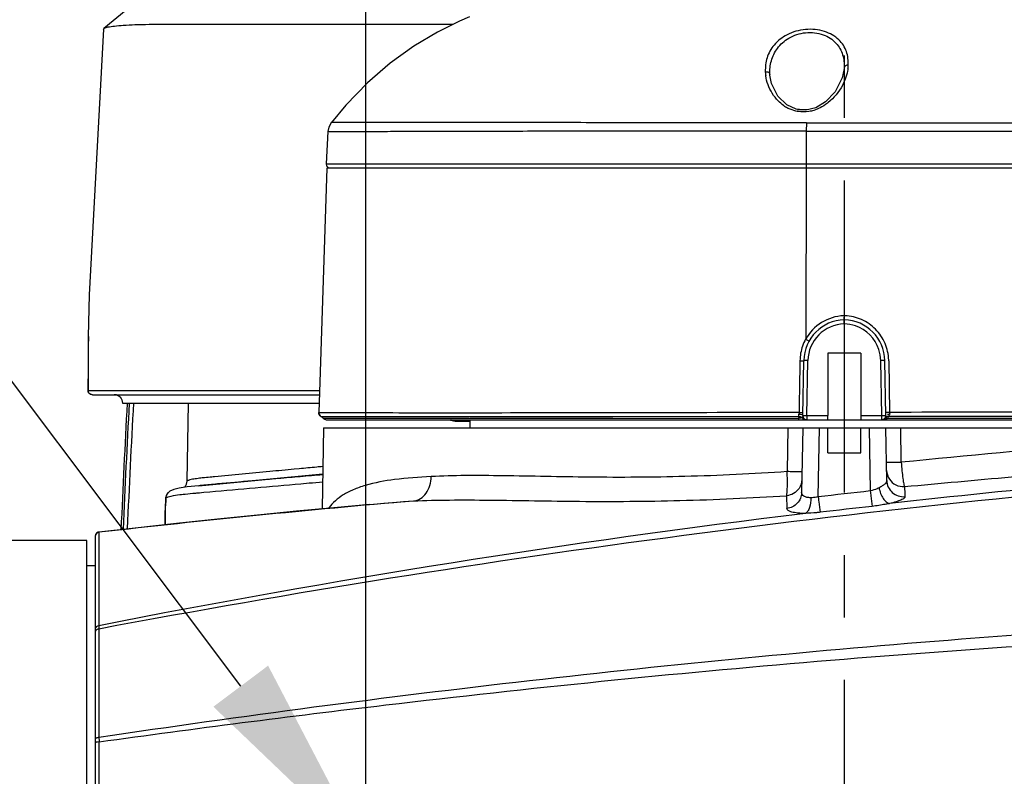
# Model space of a CAD drawing. Header units: millimetres. Extents: x 7426 to 8300, y 123 to 421.
# Tile 44 of 197: x 8009.53 to 8015.44, y 198.51 to 203.05. Entities that reach past the tile are written whole.
import ezdxf
from ezdxf import colors
from ezdxf.entities.mleader import LeaderData, LeaderLine
from ezdxf.math import Vec2, Vec3

# ---------------------------------------------------------------- set-up
doc = ezdxf.new("R2010")
doc.units = ezdxf.units.MM
doc.linetypes.add('CENTER', pattern=[0.6, 0.375, -0.075, 0.075, -0.075])
for name, color, linetype in [('中心线', 7, 'CENTER'), ('外形图', 7, 'Continuous'), ('多重引线', 7, 'Continuous'), ('尺寸标注', 7, 'Continuous')]:
    doc.layers.add(name, color=color, linetype=linetype)
doc.styles.add('微软雅黑', font='msyh.ttc')
doc.dimstyles.new('尺寸标注_1_20比例', dxfattribs={"dimtxt": 1.5, "dimasz": 1.25, "dimexe": 0.5, "dimexo": 0.4, "dimgap": 0.5, "dimtad": 1, "dimdec": 1, "dimlfac": 20, "dimdsep": 46, "dimtxsty": '微软雅黑', "dimcen": 0.09, "dimadec": 0, "dimazin": 0, "dimtp": 0.01, "dimtm": 0.01, "dimtfac": 1, "dimtdec": 1, "dimtofl": 0, "dimtmove": 0, "dimatfit": 3, "dimfxl": 1, "dimtolj": 1, "dimarcsym": 0})

# ---------------------------------------------------------------- blocks, each defined once
blk = doc.blocks.new('*D1262')
at = {"layer": 'Defpoints', "color": 0}
for p in [(8014.4823, 209.0638), (8014.4823, 205.0856), (8011.6073, 198.0488)]:
    blk.add_point(p, dxfattribs=at)
at = {"layer": '尺寸标注', "color": 0, "lineweight": -2}
for p, q in [((8011.6073, 198.4488), (8011.6073, 209.5638)), ((8014.4823, 205.4856), (8014.4823, 209.5638)), ((8010.3573, 209.0638), (8009.1073, 209.0638)), ((8015.7323, 209.0638), (8021.6379, 209.0638))]:
    blk.add_line(p, q, dxfattribs=at)
at = {"layer": '尺寸标注', "color": 0}
for points in [[(8010.3573, 208.8555), (8010.3573, 209.2722), (8011.6073, 209.0638)], [(8015.7323, 209.2722), (8015.7323, 208.8555), (8014.4823, 209.0638)]]:
    blk.add_solid(points, dxfattribs=at)
at = {"layer": '尺寸标注', "color": 0, "insert": (8019.3101, 210.3269), "char_height": 1.5, "attachment_point": 5, "style": '微软雅黑'}
blk.add_mtext('\\A1;57.5', dxfattribs=at)
blk = doc.blocks.new('*D1294')
at = {"layer": 'Defpoints', "color": 0}
for p in [(8011.6073, 198.0488), (8006.0941, 196.7988), (8011.6073, 196.7988)]:
    blk.add_point(p, dxfattribs=at)
at = {"layer": '尺寸标注', "color": 0, "lineweight": -2}
for p, q in [((8006.0941, 199.2988), (8006.0941, 204.0014)), ((8011.2073, 198.0488), (8005.5941, 198.0488)), ((8011.2073, 196.7988), (8005.5941, 196.7988)), ((8006.0941, 195.5488), (8006.0941, 194.2988))]:
    blk.add_line(p, q, dxfattribs=at)
at = {"layer": '尺寸标注', "color": 0}
for points in [[(8005.8857, 199.2988), (8006.3024, 199.2988), (8006.0941, 198.0488)], [(8006.3024, 195.5488), (8005.8857, 195.5488), (8006.0941, 196.7988)]]:
    blk.add_solid(points, dxfattribs=at)
at = {"layer": '尺寸标注', "color": 0, "insert": (8004.8184, 202.4671), "char_height": 1.5, "attachment_point": 5, "rotation": 90, "style": '微软雅黑'}
blk.add_mtext('\\A1;25', dxfattribs=at)

msp = doc.modelspace()

# ---------------------------------------------------------------- linework, layer by layer
at = {"layer": '中心线', "linetype": 'CENTER', "ltscale": 5}
msp.add_line((8014.4823, 205.0856), (8014.4823, 189.5267), dxfattribs=at)
at = {"layer": '外形图', "color": 7, "linetype": 'Continuous'}
for p, q in [((8010.0322, 202.9934), (8010.0347, 202.9978)), ((8014.481, 202.7612), (8014.4807, 202.7571)), ((8014.0358, 202.7187), (8014.0356, 202.7224)), ((8014.1931, 202.5129), (8014.1368, 202.5393)), ((8014.311, 202.5217), (8014.2519, 202.5074)), ((8014.37, 202.5568), (8014.311, 202.5217)), ((8014.2519, 202.5074), (8014.1931, 202.5129)), ((8014.2576, 202.5088), (8014.2005, 202.5088)), ((8011.4016, 202.4345), (8011.4014, 202.4345)), ((8011.4015, 202.4344), (8011.4014, 202.4344)), ((8011.3805, 202.3788), (8011.3701, 202.1853)), ((8014.2195, 202.382), (8014.1817, 202.382)), ((8014.2537, 202.382), (8014.2195, 202.382)), ((8014.2537, 202.382), (8014.3323, 202.3819)), ((8011.3702, 202.1851), (8016.609, 202.1855)), ((8011.373, 202.1588), (8011.3259, 200.691)), ((8018.0325, 202.1588), (8011.373, 202.1587)), ((8014.2531, 202.1584), (8014.2501, 201.1317)), ((8009.9409, 201.1488), (8009.9428, 201.1488)), ((8014.3823, 201.0488), (8014.3823, 200.6741)), ((8014.5823, 201.0488), (8014.3823, 201.0488)), ((8014.5823, 201.0488), (8014.5823, 200.6488)), ((8014.2327, 200.6742), (8014.2385, 201.0031)), ((8014.2577, 200.6742), (8014.2635, 201.0031)), ((8014.7068, 200.6742), (8014.7011, 201.0031)), ((8014.7318, 200.6742), (8014.7261, 201.0031)), ((8014.7491, 201.0027), (8014.7545, 200.6926)), ((8009.9404, 200.8238), (8011.3302, 200.824)), ((8009.9654, 200.7988), (8011.3294, 200.7988)), ((8010.1459, 200.7488), (8011.3278, 200.7488)), ((8010.534, 200.2798), (8010.5421, 200.7488)), ((8011.338, 200.6686), (8011.3381, 200.6685)), ((8011.3381, 200.6685), (8011.3435, 200.6649)), ((8011.3385, 200.6683), (8011.4668, 200.6681)), ((8011.3385, 200.6683), (8011.3418, 200.6682)), ((8011.3435, 200.6649), (8011.3513, 200.6576)), ((8011.3513, 200.6576), (8011.4045, 200.658)), ((8011.3703, 200.6488), (8014.2568, 200.6488)), ((8011.4045, 200.658), (8012.2276, 200.6584)), ((8011.8213, 200.6584), (8012.6011, 200.6583)), ((8012.1438, 200.6399), (8012.2323, 200.6389)), ((8012.144, 200.6398), (8012.1438, 200.6398)), ((8012.2271, 200.6679), (8014.2083, 200.669)), ((8012.2276, 200.6584), (8014.2088, 200.6574)), ((8012.2323, 200.6679), (8013.0908, 200.668)), ((8012.2323, 200.6488), (8012.2323, 200.5988)), ((8013.0908, 200.668), (8014.2083, 200.669)), ((8014.2105, 200.6488), (8014.2147, 200.6488)), ((8014.2462, 200.6488), (8014.2468, 200.6488)), ((8014.2468, 200.6488), (8014.2475, 200.6488)), ((8014.2485, 200.6488), (8014.2486, 200.6488)), ((8014.2565, 200.6488), (8014.2575, 200.6487)), ((8014.2577, 200.6742), (8014.2577, 200.6488)), ((8014.2577, 200.6742), (8014.3823, 200.6741)), ((8014.2577, 200.6488), (8017.5947, 200.6488)), ((8014.3823, 200.6488), (8014.3823, 200.6738)), ((8014.5823, 200.6741), (8014.7068, 200.6742)), ((8014.7068, 200.6488), (8014.7068, 200.6742)), ((8014.7187, 200.6518), (8014.7068, 200.6488)), ((8014.7139, 200.649), (8014.7086, 200.6488)), ((8014.7429, 200.6572), (8017.6131, 200.6571)), ((8011.3538, 200.5988), (8011.3453, 200.1134)), ((8011.3538, 200.5988), (8017.6108, 200.5988)), ((8014.1436, 200.5988), (8014.1391, 200.3367)), ((8014.2327, 200.5988), (8014.2259, 200.2108)), ((8014.3255, 200.185), (8014.3327, 200.5988)), ((8014.3823, 200.4488), (8014.3823, 200.5988)), ((8014.5823, 200.4488), (8014.5823, 200.5988)), ((8014.6319, 200.5988), (8014.6385, 200.2208)), ((8014.7374, 200.283), (8014.7318, 200.5988)), ((8014.8245, 200.3934), (8014.821, 200.5988)), ((8014.3823, 200.4488), (8014.5823, 200.4488)), ((8011.2076, 200.3538), (8011.1777, 200.351)), ((8010.6046, 200.2522), (8011.213, 200.3088)), ((8010.8213, 200.2722), (8010.6358, 200.2551)), ((8011.3489, 200.3215), (8010.8213, 200.2722)), ((8010.535, 200.2448), (8010.4869, 200.2378)), ((8010.6046, 200.2522), (8010.535, 200.2448)), ((8010.6703, 200.2139), (8010.6349, 200.2107)), ((8011.2677, 200.2665), (8011.217, 200.2622)), ((8010.6349, 200.2107), (8010.6073, 200.2082)), ((8010.6349, 200.2107), (8010.6089, 200.2082)), ((8011.7416, 200.1502), (8011.8941, 200.1604)), ((8014.1355, 200.1923), (8014.1363, 200.1156)), ((8011.631, 200.1401), (8011.7416, 200.1502)), ((8009.9323, 199.9237), (8009.4073, 199.9237)), ((8009.9323, 197.5094), (8009.9323, 199.9237)), ((8009.9823, 199.9487), (8009.9823, 194.8988)), ((8010.0045, 199.9723), (8010.0033, 199.4116)), ((8010.0045, 199.9736), (8010.0045, 199.9723)), ((8009.9323, 199.7738), (8009.9823, 199.7738)), ((8010.0033, 199.4116), (8010.0039, 199.3913)), ((8010.0039, 199.3913), (8010.0048, 198.7396)), ((8010.0066, 197.6475), (8010.0054, 198.7136))]:
    msp.add_line(p, q, dxfattribs=at)
for points in [[(8011.187, 203.8036), (8010.7652, 203.5488), (8010.3575, 203.2656), (8010.0347, 202.9978)], [(8012.2314, 203.0689), (8012.1715, 203.0428), (8012.0379, 202.9761), (8011.8958, 202.8909), (8011.754, 202.789), (8011.6174, 202.6717), (8011.4869, 202.5374), (8011.4014, 202.4343)], [(8010.0322, 202.9935), (8009.9451, 201.3991), (8009.9409, 201.1488)], [(8014.4807, 202.7571), (8014.4702, 202.7025), (8014.4273, 202.6174), (8014.37, 202.5568)], [(8014.1368, 202.5393), (8014.0833, 202.5914), (8014.0453, 202.6673), (8014.0358, 202.7187)], [(8011.4014, 202.4345), (8011.386, 202.406), (8011.3807, 202.3788)], [(8011.3702, 202.1851), (8011.3724, 202.1734), (8011.3816, 202.1627)], [(8011.3255, 200.691), (8011.3263, 200.6832), (8011.3337, 200.6715), (8011.338, 200.6686)], [(8012.1098, 200.6488), (8012.1166, 200.6455), (8012.144, 200.6398)], [(8014.2486, 200.6488), (8014.2487, 200.6488), (8014.25, 200.6488)], [(8014.251, 200.6488), (8014.2524, 200.6488), (8014.2541, 200.6488)], [(8010.4869, 200.2378), (8010.4538, 200.2301), (8010.4306, 200.2196)], [(8011.631, 200.1401), (8011.4163, 200.1202), (8011.1911, 200.0987), (8010.9575, 200.0756), (8010.717, 200.051), (8010.4716, 200.0251), (8010.2227, 199.998), (8010.0045, 199.9735)], [(8010.0045, 199.9736), (8009.9993, 199.9724), (8009.9904, 199.9672), (8009.9844, 199.9588), (8009.9823, 199.9487)]]:
    msp.add_lwpolyline(points, dxfattribs=at)
for centre, radius, start, end in [((8014.2566, 202.791), 0.2499, 352.15427, 356.97006), ((8014.2624, 202.7517), 0.2552, 182.94614, 188.53726), ((8014.2496, 202.7219), 0.2282, 234.57835, 236.21053), ((8014.245, 202.7148), 0.2197, 236.18268, 243.68971), ((8014.1969, 202.7881), 0.3013, 307.52181, 308.73461), ((8014.4884, 200.9988), 0.25, 91.40939, 179), ((8014.4884, 200.9992), 0.225, 91.56713, 178.99914), ((8014.4884, 201.0051), 0.2678, 91.28654, 92.3036), ((8014.4761, 200.9988), 0.25, 1, 88.59136), ((8014.4758, 200.9976), 0.2266, 71.08214, 88.37395), ((8014.4762, 201.0021), 0.2708, 87.81996, 88.68983), ((8014.4761, 200.9991), 0.2251, 18.51471, 71.00892), ((8014.4937, 200.9975), 0.2782, 151.1489, 169.65522), ((8014.4932, 200.9979), 0.2776, 169.71702, 179.00119), ((8014.4747, 200.9989), 0.2265, 1.05741, 18.44734), ((8014.4715, 200.9979), 0.2776, 0.99666, 1.87344), ((8010.0958, 200.7485), 0.0503, 74.48238, 89.95525), ((8010.0959, 200.7488), 0.05, 43.30899, 90.00606), ((8070.1058, 197.4238), 60.0235, 176.825914, 177.551077), ((8070.1058, 197.4238), 60.0109, 176.825837, 177.549174), ((8070.1058, 197.4238), 59.9859, 176.82234, 177.543938), ((8015.0478, 200.7013), 0.2935, 181.70997, 183.54336), ((8011.3132, 200.6251), 0.05, 40.4972, 59.59398), ((8011.3704, 200.6738), 0.025, 220.27551, 270.02981), ((8013.9524, 200.7084), 0.2589, 351.23497, 352.02197), ((8013.7992, 200.6457), 0.4097, 1.638, 2.24334), ((8014.0567, 200.6938), 0.1536, 352.00567, 353.69888), ((8014.0735, 200.6918), 0.1367, 353.77301, 356.03835), ((8014.2577, 200.6738), 0.025, 178.99528, 270), ((8014.7068, 200.6738), 0.025, 270, 1), ((8014.708, 200.7389), 0.0901, 273.77197, 276.98106), ((8013.9712, 200.9845), 0.8384, 337.66274, 337.90984), ((8021.4694, 140.4879), 60.0337, 94.199264, 96.422623), ((8021.9786, 135.7302), 64.7775, 94.3579, 100.652957), ((8016.4373, 140.1951), 60.3377, 94.836984, 94.966124), ((8011.6806, 189.2539), 11.0507, 95.42521, 95.58279), ((8024.8331, 42.9082), 157.942, 94.945411, 95.144698), ((8021.2326, 141.1119), 59.4755, 96.365521, 96.668991), ((8040.5444, 201.5725), 25.735, 182.95181, 183.08659), ((8017.78, 131.4312), 68.9807, 94.894794, 96.472176), ((8010.4541, 200.1728), 0.0493, 171.15393, 178.15049), ((8010.4544, 200.1732), 0.0494, 145.42444, 150.89199), ((8010.6967, 198.4875), 1.7215, 96.21794, 96.85179), ((8010.7763, 197.7648), 2.4486, 95.96239, 96.23632), ((8021.3671, 140.0267), 60.4759, 96.378099, 96.676075), ((8021.3077, 141.9092), 58.603, 96.917047, 101.121972), ((8010.0073, 199.9475), 0.025, 96.4267, 179.99963)]:
    msp.add_arc(centre, radius, start, end, dxfattribs=at)
for points in [[(8010.0347, 202.9978), (8010.0356, 202.9986), (8010.0368, 202.9994), (8010.0379, 203)], [(8014.0239, 202.6604), (8014.0175, 202.6777), (8014.0128, 202.6957), (8014.0101, 202.7139)], [(8014.3366, 202.5215), (8014.3246, 202.5154), (8014.312, 202.5103), (8014.2992, 202.5063)], [(8014.3804, 202.5491), (8014.3667, 202.5386), (8014.352, 202.5292), (8014.3366, 202.5215)], [(8014.2695, 202.4993), (8014.2485, 202.496), (8014.2268, 202.4958), (8014.2059, 202.4991)], [(8014.2992, 202.5063), (8014.2895, 202.5033), (8014.2795, 202.5009), (8014.2695, 202.4993)], [(8014.2537, 202.382), (8014.2533, 202.3165), (8014.253, 202.2509), (8014.2526, 202.1854)], [(8010.1323, 200.7831), (8010.1407, 200.7741), (8010.1459, 200.7611), (8010.1459, 200.7488)], [(8011.3266, 200.6822), (8011.3257, 200.6851), (8011.3254, 200.6881), (8011.3255, 200.691)], [(8014.2103, 200.6917), (8014.2102, 200.6886), (8014.2101, 200.6855), (8014.2099, 200.6824)], [(8011.3327, 200.6725), (8011.3299, 200.6751), (8011.3277, 200.6786), (8011.3266, 200.6822)], [(8011.3385, 200.6683), (8011.3364, 200.6695), (8011.3344, 200.6708), (8011.3327, 200.6725)], [(8014.2083, 200.6689), (8014.2084, 200.6665), (8014.2086, 200.6642), (8014.2087, 200.6618)], [(8014.2083, 200.6688), (8014.2138, 200.6686), (8014.2197, 200.6676), (8014.2241, 200.6645)], [(8014.218, 200.6577), (8014.215, 200.6573), (8014.2119, 200.6572), (8014.2088, 200.6574)], [(8014.2093, 200.6528), (8014.209, 200.6543), (8014.2089, 200.6559), (8014.2088, 200.6574)], [(8014.2245, 200.6591), (8014.2224, 200.6584), (8014.2202, 200.658), (8014.218, 200.6577)], [(8014.2241, 200.6645), (8014.2256, 200.6635), (8014.227, 200.6623), (8014.2281, 200.6609)], [(8014.2281, 200.6609), (8014.227, 200.6601), (8014.2257, 200.6595), (8014.2245, 200.6591)], [(8014.2281, 200.6609), (8014.2307, 200.6564), (8014.2349, 200.6525), (8014.2397, 200.6505)], [(8014.2301, 200.6663), (8014.2294, 200.6645), (8014.2287, 200.6627), (8014.2282, 200.6609)], [(8014.2397, 200.6505), (8014.2424, 200.6494), (8014.2454, 200.6487), (8014.2484, 200.6487)], [(8014.743, 200.6571), (8014.7357, 200.6529), (8014.7273, 200.6505), (8014.719, 200.6495)], [(8014.7364, 200.6595), (8014.7388, 200.6592), (8014.7412, 200.6584), (8014.7434, 200.6574)], [(8014.7402, 200.6689), (8014.7428, 200.6694), (8014.7454, 200.6695), (8014.748, 200.6692)], [(8014.7425, 200.6818), (8014.7465, 200.6826), (8014.7507, 200.683), (8014.7549, 200.6832)], [(8014.7428, 200.6572), (8014.7442, 200.6601), (8014.7454, 200.663), (8014.7466, 200.6659)], [(8014.7541, 200.6776), (8014.7547, 200.6794), (8014.755, 200.6813), (8014.7549, 200.6832)], [(8014.7363, 200.3442), (8014.7366, 200.3257), (8014.7426, 200.3067), (8014.7528, 200.2914)], [(8010.5211, 200.2471), (8010.529, 200.2558), (8010.5338, 200.2681), (8010.534, 200.2798)], [(8011.3493, 200.2734), (8011.3221, 200.2712), (8011.2949, 200.2689), (8011.2677, 200.2665)], [(8014.2273, 200.2886), (8014.227, 200.2699), (8014.2207, 200.2505), (8014.2101, 200.2351)], [(8010.4086, 200.1797), (8010.4091, 200.1949), (8010.418, 200.2111), (8010.4306, 200.2196)], [(8010.4112, 200.1972), (8010.4084, 200.1921), (8010.4064, 200.1863), (8010.4055, 200.1804)], [(8009.9851, 199.3819), (8009.9834, 199.3796), (8009.9823, 199.3766), (8009.9823, 199.3737)]]:
    msp.add_open_spline(points, degree=3, dxfattribs=at)
for points, knots in [([(8010.0379, 203), (8010.0445, 203.0038), (8010.0647, 203.0085), (8010.1025, 203.0138), (8010.1564, 203.0181), (8010.2259, 203.0215), (8010.3108, 203.0236), (8010.4536, 203.0252), (8010.6679, 203.0248), (8010.9657, 203.0238), (8011.3145, 203.0238), (8011.7091, 203.0238), (8011.9868, 203.024), (8012.1323, 203.024)], [0, 0, 0, 0, 0.01085, 0.029081, 0.054865, 0.088122, 0.128683, 0.176391, 0.292583, 0.435285, 0.60261, 0.791777, 1, 1, 1, 1]), ([(8014.5062, 202.7777), (8014.5063, 202.805), (8014.5016, 202.8618), (8014.4509, 202.9389), (8014.3606, 202.9889), (8014.2483, 202.9989), (8014.1398, 202.9688), (8014.0581, 202.9059), (8014.0123, 202.8248), (8014.0074, 202.7666), (8014.0076, 202.7386)], [0, 0, 0, 0, 0.106741, 0.216987, 0.345799, 0.497094, 0.646863, 0.776326, 0.890442, 1, 1, 1, 1]), ([(8014.0356, 202.7224), (8014.0342, 202.7496), (8014.0395, 202.8054), (8014.0772, 202.8846), (8014.1496, 202.9485), (8014.2493, 202.9802), (8014.3535, 202.9698), (8014.4351, 202.9178), (8014.4772, 202.842), (8014.4824, 202.7877), (8014.481, 202.7612)], [0, 0, 0, 0, 0.112933, 0.228609, 0.356699, 0.503405, 0.651445, 0.778172, 0.889824, 1, 1, 1, 1]), ([(8014.5062, 202.7778), (8014.5002, 202.778), (8014.4889, 202.7761), (8014.4812, 202.766), (8014.481, 202.7612)], [0, 0, 0, 0, 0.557097, 1, 1, 1, 1]), ([(8014.5042, 202.7569), (8014.5035, 202.7516), (8014.4999, 202.7301), (8014.4937, 202.7091), (8014.4878, 202.6937)], [0, 0, 0, 0, 0.244356, 1, 1, 1, 1]), ([(8014.0076, 202.7386), (8014.0141, 202.7393), (8014.0264, 202.7381), (8014.0353, 202.7276), (8014.0356, 202.7224)], [0, 0, 0, 0, 0.560655, 1, 1, 1, 1]), ([(8014.1173, 202.5359), (8014.1059, 202.5441), (8014.066, 202.5782), (8014.0372, 202.6245), (8014.0239, 202.6604)], [0, 0, 0, 0, 0.268047, 1, 1, 1, 1]), ([(8014.4878, 202.6937), (8014.4829, 202.6809), (8014.4586, 202.6279), (8014.4203, 202.581), (8014.3854, 202.5531)], [0, 0, 0, 0, 0.23451, 1, 1, 1, 1]), ([(8014.2059, 202.4991), (8014.2007, 202.4999), (8014.1807, 202.504), (8014.1612, 202.5111), (8014.1476, 202.5178)], [0, 0, 0, 0, 0.256284, 1, 1, 1, 1]), ([(8014.255, 202.4315), (8014.0657, 202.4314), (8013.6963, 202.4314), (8013.1626, 202.4322), (8012.6752, 202.4327), (8012.3059, 202.4333), (8012.0461, 202.4338), (8011.8821, 202.434), (8011.7408, 202.434), (8011.6233, 202.4339), (8011.5408, 202.4335), (8011.4876, 202.4334), (8011.4575, 202.4335), (8011.4342, 202.4336), (8011.4174, 202.4343), (8011.4073, 202.4338), (8011.4026, 202.4347), (8011.4015, 202.4344)], [0, 0, 0, 0, 0.19905, 0.388323, 0.561046, 0.711479, 0.776598, 0.834217, 0.883872, 0.925177, 0.957745, 0.970605, 0.981116, 0.989289, 0.995157, 0.998738, 1, 1, 1, 1]), ([(8014.255, 202.4315), (8014.2548, 202.4277), (8014.2541, 202.4112), (8014.2538, 202.3947), (8014.2537, 202.382)], [0, 0, 0, 0, 0.230533, 1, 1, 1, 1]), ([(8014.255, 202.4315), (8014.4944, 202.4315), (8014.9642, 202.4308), (8015.6428, 202.4325), (8016.2581, 202.433), (8016.9171, 202.4336), (8017.3673, 202.4374), (8017.6415, 202.4333)], [0, 0, 0, 0, 0.212094, 0.416159, 0.601191, 0.757097, 1, 1, 1, 1]), ([(8014.1817, 202.382), (8013.9948, 202.3819), (8013.6308, 202.3816), (8013.1054, 202.3812), (8012.6939, 202.3807), (8012.3923, 202.38), (8012.1915, 202.3794), (8012.01, 202.379), (8011.8493, 202.3787), (8011.711, 202.3783), (8011.5963, 202.3777), (8011.5159, 202.3772), (8011.4641, 202.3769), (8011.4349, 202.377), (8011.4122, 202.3771), (8011.3959, 202.3783), (8011.3863, 202.3778), (8011.3816, 202.3792), (8011.3806, 202.3787)], [0, 0, 0, 0, 0.200158, 0.389844, 0.562662, 0.6409, 0.712812, 0.777798, 0.835311, 0.88484, 0.925939, 0.958214, 0.970948, 0.981378, 0.989484, 0.995272, 0.998769, 1, 1, 1, 1]), ([(8014.332, 202.3819), (8014.9505, 202.3812), (8015.6977, 202.3815), (8016.5561, 202.3782), (8016.8871, 202.3778), (8017.1585, 202.3772), (8017.3186, 202.3758), (8017.3875, 202.3757)], [0, 0, 0, 0, 0.607339, 0.733605, 0.842811, 0.932332, 1, 1, 1, 1]), ([(8014.2526, 202.1854), (8014.2526, 202.1821), (8014.2527, 202.176), (8014.2528, 202.1672), (8014.2538, 202.1628), (8014.2537, 202.1588), (8014.2544, 202.1588)], [0, 0, 0, 0, 0.374472, 0.698644, 0.917902, 1, 1, 1, 1]), ([(8014.4776, 201.2727), (8014.4316, 201.2708), (8014.3388, 201.2427), (8014.2724, 201.1721), (8014.2501, 201.1317)], [0, 0, 0, 0, 0.499533, 1, 1, 1, 1]), ([(8014.4825, 201.2487), (8014.4827, 201.249), (8014.4819, 201.2501), (8014.4824, 201.252), (8014.4821, 201.2565), (8014.4824, 201.2635), (8014.4824, 201.2696), (8014.4824, 201.2728)], [0, 0, 0, 0, 0.045522, 0.126422, 0.250793, 0.595834, 1, 1, 1, 1]), ([(8014.4823, 201.2241), (8014.4823, 201.2273), (8014.4823, 201.233), (8014.4822, 201.2399), (8014.4823, 201.2442), (8014.4821, 201.2467), (8014.4825, 201.2477), (8014.4821, 201.2487), (8014.4823, 201.2487)], [0, 0, 0, 0, 0.383502, 0.708214, 0.832086, 0.923922, 0.980618, 1, 1, 1, 1]), ([(8014.749, 201.007), (8014.7479, 201.0411), (8014.7328, 201.1095), (8014.6744, 201.1962), (8014.5886, 201.2557), (8014.5204, 201.2714), (8014.4865, 201.2727)], [0, 0, 0, 0, 0.250449, 0.500608, 0.750426, 1, 1, 1, 1]), ([(8009.9414, 201.1488), (8009.941, 201.1217), (8009.9394, 201.054), (8009.9402, 200.9457), (8009.9391, 200.8644), (8009.939, 200.8238)], [0, 0, 0, 0, 0.250004, 0.624999, 1, 1, 1, 1]), ([(8009.9405, 200.8238), (8009.9406, 200.8509), (8009.9415, 200.9186), (8009.9405, 201.0269), (8009.9423, 201.1081), (8009.9428, 201.1488)], [0, 0, 0, 0, 0.250001, 0.625003, 1, 1, 1, 1]), ([(8014.2501, 201.1317), (8014.2527, 201.1302), (8014.2575, 201.1274), (8014.2648, 201.124), (8014.2672, 201.1214), (8014.2701, 201.1207), (8014.27, 201.1204)], [0, 0, 0, 0, 0.398629, 0.749779, 0.957273, 1, 1, 1, 1]), ([(8014.2157, 201.0027), (8014.215, 200.9509), (8014.2126, 200.8472), (8014.2115, 200.7435), (8014.2103, 200.6917)], [0, 0, 0, 0, 0.499999, 1, 1, 1, 1]), ([(8014.2157, 201.0027), (8014.2187, 201.0027), (8014.2242, 201.0027), (8014.2321, 201.0024), (8014.2356, 201.003), (8014.2384, 201.0028), (8014.2385, 201.0031)], [0, 0, 0, 0, 0.397688, 0.748147, 0.955567, 1, 1, 1, 1]), ([(8014.2635, 201.0031), (8014.2603, 201.0032), (8014.2546, 201.0031), (8014.2462, 201.0037), (8014.2424, 201.0026), (8014.2385, 201.0038), (8014.2385, 201.0031)], [0, 0, 0, 0, 0.381913, 0.706695, 0.923293, 1, 1, 1, 1]), ([(8014.7261, 201.0031), (8014.7261, 201.0038), (8014.7222, 201.0026), (8014.7184, 201.0037), (8014.71, 201.0031), (8014.7043, 201.0032), (8014.7011, 201.0031)], [0, 0, 0, 0, 0.076429, 0.292744, 0.617772, 1, 1, 1, 1]), ([(8009.964, 200.7988), (8009.9576, 200.7988), (8009.9443, 200.8041), (8009.939, 200.8174), (8009.939, 200.8238)], [0, 0, 0, 0, 0.50013, 1, 1, 1, 1]), ([(8009.9654, 200.7988), (8009.959, 200.7988), (8009.9457, 200.8041), (8009.9405, 200.8174), (8009.9405, 200.8238)], [0, 0, 0, 0, 0.500245, 1, 1, 1, 1]), ([(8011.3288, 200.6907), (8011.3284, 200.6908), (8011.3273, 200.6909), (8011.3261, 200.6908), (8011.3255, 200.691)], [0, 0, 0, 0, 0.405609, 1, 1, 1, 1]), ([(8011.3852, 200.6894), (8011.3784, 200.6894), (8011.3596, 200.6897), (8011.3408, 200.6901), (8011.3288, 200.6907)], [0, 0, 0, 0, 0.359237, 1, 1, 1, 1]), ([(8014.2103, 200.6917), (8013.8818, 200.6912), (8013.2687, 200.6901), (8012.539, 200.6888), (8012.0424, 200.6885), (8011.7593, 200.6889), (8011.5473, 200.6892), (8011.4306, 200.6889), (8011.3852, 200.6894)], [0, 0, 0, 0, 0.348847, 0.651083, 0.774884, 0.876136, 0.951754, 1, 1, 1, 1]), ([(8014.2103, 200.6917), (8014.2123, 200.6917), (8014.2191, 200.6916), (8014.2258, 200.6915), (8014.2306, 200.6917)], [0, 0, 0, 0, 0.298955, 1, 1, 1, 1]), ([(8014.7545, 200.6926), (8014.752, 200.6925), (8014.7446, 200.6925), (8014.7372, 200.6921), (8014.7323, 200.6927)], [0, 0, 0, 0, 0.333877, 1, 1, 1, 1]), ([(8017.6117, 200.6916), (8017.5966, 200.6913), (8017.5591, 200.6929), (8017.4918, 200.693), (8017.4029, 200.6933), (8017.2429, 200.6935), (8016.995, 200.6945), (8016.6453, 200.6948), (8016.2335, 200.6943), (8015.5962, 200.6938), (8015.0976, 200.6932), (8014.7545, 200.6926)], [0, 0, 0, 0, 0.015819, 0.039377, 0.070623, 0.109241, 0.2073, 0.330897, 0.476458, 0.639704, 1, 1, 1, 1]), ([(8011.454, 200.6681), (8011.4968, 200.668), (8011.7545, 200.6674), (8012.0122, 200.6679), (8012.2271, 200.6679)], [0, 0, 0, 0, 0.166085, 1, 1, 1, 1]), ([(8012.1438, 200.6398), (8012.1371, 200.64), (8012.1281, 200.6433), (8012.1202, 200.6477), (8012.1181, 200.6488)], [0, 0, 0, 0, 0.73607, 1, 1, 1, 1]), ([(8014.2098, 200.6498), (8014.2097, 200.6502), (8014.2095, 200.6512), (8014.2093, 200.6522), (8014.2093, 200.6528)], [0, 0, 0, 0, 0.425809, 1, 1, 1, 1]), ([(8014.2105, 200.6488), (8014.2103, 200.6488), (8014.21, 200.6492), (8014.2099, 200.6495), (8014.2098, 200.6498)], [0, 0, 0, 0, 0.325997, 1, 1, 1, 1]), ([(8014.2099, 200.6824), (8014.2157, 200.6821), (8014.2235, 200.6825), (8014.2328, 200.6769), (8014.2327, 200.6742)], [0, 0, 0, 0, 0.685325, 1, 1, 1, 1]), ([(8014.2327, 200.6742), (8014.2327, 200.6748), (8014.2366, 200.6736), (8014.2405, 200.6748), (8014.2488, 200.6742), (8014.2545, 200.6743), (8014.2577, 200.6742)], [0, 0, 0, 0, 0.076391, 0.293124, 0.617358, 1, 1, 1, 1]), ([(8014.7068, 200.6742), (8014.709, 200.6742), (8014.7162, 200.6743), (8014.7234, 200.6744), (8014.7285, 200.6744)], [0, 0, 0, 0, 0.297749, 1, 1, 1, 1]), ([(8014.7257, 200.6574), (8014.7262, 200.6579), (8014.7293, 200.6601), (8014.7334, 200.6599), (8014.7364, 200.6595)], [0, 0, 0, 0, 0.190427, 1, 1, 1, 1]), ([(8014.7279, 200.6603), (8014.7285, 200.6612), (8014.7315, 200.6653), (8014.7363, 200.6681), (8014.7402, 200.6689)], [0, 0, 0, 0, 0.218858, 1, 1, 1, 1]), ([(8014.7285, 200.6744), (8014.7293, 200.6743), (8014.73, 200.674), (8014.7318, 200.6745), (8014.7318, 200.6742)], [0, 0, 0, 0, 0.742347, 1, 1, 1, 1]), ([(8014.748, 200.6692), (8014.7485, 200.6697), (8014.751, 200.6721), (8014.7531, 200.675), (8014.7541, 200.6776)], [0, 0, 0, 0, 0.206755, 1, 1, 1, 1]), ([(8014.748, 200.6692), (8015.3364, 200.6698), (8016.1357, 200.6711), (8017.0623, 200.6699), (8017.4005, 200.67), (8017.5277, 200.6693)], [0, 0, 0, 0, 0.634975, 0.862694, 1, 1, 1, 1]), ([(8016.9603, 200.5559), (8016.816, 200.551), (8016.5001, 200.5379), (8015.7874, 200.4901), (8015.2206, 200.4306), (8014.8245, 200.3934)], [0, 0, 0, 0, 0.202077, 0.44282, 1, 1, 1, 1]), ([(8014.7354, 200.3934), (8014.7354, 200.3932), (8014.7363, 200.3933), (8014.7373, 200.393), (8014.7395, 200.393), (8014.7423, 200.3929), (8014.7459, 200.3929), (8014.7522, 200.3928), (8014.7618, 200.3928), (8014.775, 200.3928), (8014.7902, 200.3929), (8014.8069, 200.3931), (8014.8185, 200.3933), (8014.8245, 200.3934)], [0, 0, 0, 0, 0.004967, 0.019065, 0.042276, 0.074468, 0.115439, 0.164785, 0.286812, 0.43667, 0.609515, 0.799766, 1, 1, 1, 1]), ([(8014.8245, 200.3934), (8014.8257, 200.3761), (8014.8282, 200.3437), (8014.8323, 200.3053), (8014.836, 200.2794), (8014.8384, 200.2649), (8014.8408, 200.2546), (8014.8424, 200.249), (8014.8435, 200.2472)], [0, 0, 0, 0, 0.352077, 0.659291, 0.78401, 0.884112, 0.956685, 1, 1, 1, 1]), ([(8014.8435, 200.2472), (8015.0577, 200.2663), (8015.4727, 200.3051), (8016.0673, 200.3566), (8016.599, 200.3906), (8016.9297, 200.4037), (8017.0805, 200.4085)], [0, 0, 0, 0, 0.287547, 0.557399, 0.798196, 1, 1, 1, 1]), ([(8011.1777, 200.351), (8011.1287, 200.3464), (8010.9693, 200.3312), (8010.8099, 200.3162), (8010.6994, 200.3059)], [0, 0, 0, 0, 0.307372, 1, 1, 1, 1]), ([(8011.3492, 200.3671), (8011.337, 200.366), (8011.2898, 200.3616), (8011.2426, 200.3571), (8011.2076, 200.3538)], [0, 0, 0, 0, 0.257991, 1, 1, 1, 1]), ([(8014.1391, 200.3367), (8013.9344, 200.323), (8013.5372, 200.3034), (8012.9679, 200.3005), (8012.5282, 200.3113), (8012.2124, 200.3139), (8012.0683, 200.3107), (8012.0001, 200.3072)], [0, 0, 0, 0, 0.287704, 0.557298, 0.797928, 0.904324, 1, 1, 1, 1]), ([(8014.1355, 200.1923), (8014.1363, 200.1945), (8014.1374, 200.2004), (8014.1392, 200.2172), (8014.1403, 200.2465), (8014.1404, 200.2887), (8014.1397, 200.3201), (8014.1391, 200.3367)], [0, 0, 0, 0, 0.048349, 0.124291, 0.350678, 0.654126, 1, 1, 1, 1]), ([(8014.2281, 200.3367), (8014.2281, 200.3366), (8014.2273, 200.3366), (8014.2263, 200.3364), (8014.2241, 200.3364), (8014.2213, 200.3363), (8014.2176, 200.3362), (8014.2113, 200.3361), (8014.2018, 200.3361), (8014.1886, 200.3362), (8014.1734, 200.3363), (8014.1566, 200.3365), (8014.145, 200.3366), (8014.1391, 200.3367)], [0, 0, 0, 0, 0.004966, 0.019062, 0.042271, 0.074461, 0.11543, 0.164774, 0.286797, 0.436653, 0.609498, 0.799754, 1, 1, 1, 1]), ([(8010.5419, 200.2842), (8010.541, 200.2839), (8010.5382, 200.2828), (8010.5353, 200.2814), (8010.534, 200.2798)], [0, 0, 0, 0, 0.324269, 1, 1, 1, 1]), ([(8010.5915, 200.2944), (8010.586, 200.2936), (8010.5694, 200.291), (8010.5526, 200.2882), (8010.5419, 200.2842)], [0, 0, 0, 0, 0.328578, 1, 1, 1, 1]), ([(8010.6389, 200.3001), (8010.6346, 200.2996), (8010.6187, 200.2979), (8010.6029, 200.296), (8010.5915, 200.2944)], [0, 0, 0, 0, 0.277043, 1, 1, 1, 1]), ([(8010.6994, 200.3059), (8010.694, 200.3054), (8010.6738, 200.3035), (8010.6536, 200.3016), (8010.6389, 200.3001)], [0, 0, 0, 0, 0.270663, 1, 1, 1, 1]), ([(8011.2141, 200.3063), (8011.17, 200.3024), (8010.9872, 200.2865), (8010.8043, 200.2709), (8010.6657, 200.2579)], [0, 0, 0, 0, 0.241198, 1, 1, 1, 1]), ([(8011.213, 200.3088), (8011.224, 200.3099), (8011.2692, 200.3141), (8011.3144, 200.3183), (8011.3487, 200.3214)], [0, 0, 0, 0, 0.242849, 1, 1, 1, 1]), ([(8012.0001, 200.3072), (8011.9269, 200.3034), (8011.7938, 200.2942), (8011.6367, 200.2661), (8011.5343, 200.2303), (8011.4569, 200.1913), (8011.4088, 200.1505), (8011.3861, 200.1193)], [0, 0, 0, 0, 0.333124, 0.606479, 0.72192, 0.824734, 1, 1, 1, 1]), ([(8011.8941, 200.1604), (8011.9087, 200.162), (8011.9385, 200.1727), (8011.9732, 200.2069), (8011.9953, 200.2537), (8012.0002, 200.2891), (8012.0001, 200.3072)], [0, 0, 0, 0, 0.22366, 0.463717, 0.724543, 1, 1, 1, 1]), ([(8014.7374, 200.283), (8014.7375, 200.2748), (8014.7268, 200.262), (8014.7096, 200.2495), (8014.6975, 200.243), (8014.6907, 200.2398)], [0, 0, 0, 0, 0.375955, 0.65897, 1, 1, 1, 1]), ([(8014.7374, 200.283), (8014.7376, 200.2696), (8014.7438, 200.2424), (8014.7689, 200.2092), (8014.8052, 200.1885), (8014.8331, 200.1855), (8014.8467, 200.1868)], [0, 0, 0, 0, 0.248067, 0.497209, 0.748037, 1, 1, 1, 1]), ([(8014.7528, 200.2914), (8014.7624, 200.2769), (8014.7901, 200.2527), (8014.8261, 200.246), (8014.8435, 200.2472)], [0, 0, 0, 0, 0.498775, 1, 1, 1, 1]), ([(8014.2101, 200.2351), (8014.2018, 200.2231), (8014.1793, 200.2024), (8014.1502, 200.1935), (8014.1355, 200.1923)], [0, 0, 0, 0, 0.498347, 1, 1, 1, 1]), ([(8014.6907, 200.2398), (8014.6868, 200.238), (8014.67, 200.2301), (8014.6524, 200.2236), (8014.6385, 200.2208)], [0, 0, 0, 0, 0.235341, 1, 1, 1, 1]), ([(8014.6385, 200.2208), (8014.6396, 200.2108), (8014.643, 200.1799), (8014.6465, 200.1491), (8014.6489, 200.1283)], [0, 0, 0, 0, 0.324204, 1, 1, 1, 1]), ([(8014.6907, 200.2398), (8014.6929, 200.2281), (8014.6991, 200.2059), (8014.7136, 200.1768), (8014.7315, 200.155), (8014.7467, 200.1462), (8014.754, 200.1448)], [0, 0, 0, 0, 0.298402, 0.577028, 0.813621, 1, 1, 1, 1]), ([(8010.4049, 200.1744), (8010.4041, 200.1483), (8010.3995, 200.096), (8010.402, 200.0436), (8010.4012, 200.0174)], [0, 0, 0, 0, 0.500002, 1, 1, 1, 1]), ([(8010.4047, 200.0178), (8010.4056, 200.0448), (8010.403, 200.0988), (8010.4077, 200.1527), (8010.4086, 200.1797)], [0, 0, 0, 0, 0.499997, 1, 1, 1, 1]), ([(8010.4913, 200.1967), (8010.4729, 200.1945), (8010.4486, 200.1913), (8010.4211, 200.1849), (8010.4118, 200.1817), (8010.4086, 200.1797)], [0, 0, 0, 0, 0.65622, 0.86603, 1, 1, 1, 1]), ([(8010.6073, 200.2082), (8010.5999, 200.2076), (8010.5714, 200.205), (8010.543, 200.2023), (8010.5219, 200.2001)], [0, 0, 0, 0, 0.259127, 1, 1, 1, 1]), ([(8011.8941, 200.1604), (8011.9662, 200.1639), (8012.1186, 200.1674), (8012.4513, 200.1655), (8012.9127, 200.1559), (8013.5079, 200.1595), (8013.9222, 200.1789), (8014.1355, 200.1923)], [0, 0, 0, 0, 0.096564, 0.203846, 0.445185, 0.713984, 1, 1, 1, 1]), ([(8014.2259, 200.2108), (8014.2257, 200.1991), (8014.2209, 200.1755), (8014.2012, 200.1451), (8014.1718, 200.1235), (8014.1482, 200.1168), (8014.1363, 200.1157)], [0, 0, 0, 0, 0.247204, 0.495907, 0.747001, 1, 1, 1, 1]), ([(8014.2818, 200.18), (8014.2738, 200.1799), (8014.2592, 200.181), (8014.2407, 200.1871), (8014.2285, 200.1974), (8014.2259, 200.2067), (8014.2259, 200.2108)], [0, 0, 0, 0, 0.344317, 0.615961, 0.823078, 1, 1, 1, 1]), ([(8014.2818, 200.18), (8014.2816, 200.1599), (8014.278, 200.1315), (8014.2643, 200.1001), (8014.2548, 200.089), (8014.2497, 200.0858)], [0, 0, 0, 0, 0.58713, 0.821311, 1, 1, 1, 1]), ([(8014.3255, 200.185), (8014.3218, 200.1841), (8014.3074, 200.181), (8014.2927, 200.18), (8014.2818, 200.18)], [0, 0, 0, 0, 0.258195, 1, 1, 1, 1]), ([(8014.3255, 200.185), (8014.3266, 200.175), (8014.3303, 200.1442), (8014.3339, 200.1133), (8014.3364, 200.0925)], [0, 0, 0, 0, 0.324448, 1, 1, 1, 1]), ([(8014.8467, 200.1868), (8014.8469, 200.183), (8014.8414, 200.1769), (8014.8326, 200.1712), (8014.8166, 200.1632), (8014.7903, 200.1541), (8014.7671, 200.1479), (8014.754, 200.1448)], [0, 0, 0, 0, 0.109148, 0.198003, 0.312274, 0.61381, 1, 1, 1, 1]), ([(8014.2497, 200.0858), (8014.2341, 200.0858), (8014.2118, 200.0866), (8014.1842, 200.0902), (8014.1677, 200.0937), (8014.1544, 200.098), (8014.1429, 200.1035), (8014.1364, 200.1109), (8014.1363, 200.1157)], [0, 0, 0, 0, 0.382176, 0.543589, 0.681717, 0.795168, 0.88387, 1, 1, 1, 1]), ([(8014.754, 200.1448), (8014.7455, 200.1432), (8014.7107, 200.1367), (8014.6756, 200.1312), (8014.6489, 200.1283)], [0, 0, 0, 0, 0.24336, 1, 1, 1, 1]), ([(8014.3364, 200.0925), (8014.3291, 200.0917), (8014.3003, 200.0886), (8014.2713, 200.0868), (8014.2497, 200.0858)], [0, 0, 0, 0, 0.252979, 1, 1, 1, 1]), ([(8016.9207, 199.4453), (8016.3423, 199.4135), (8014.8967, 199.3176), (8012.5889, 199.0949), (8010.8646, 198.8685), (8010.0048, 198.7396)], [0, 0, 0, 0, 0.24993, 0.624934, 1, 1, 1, 1]), ([(8010.0033, 199.4116), (8009.9978, 199.4109), (8009.9873, 199.4065), (8009.9823, 199.3958), (8009.9823, 199.3908)], [0, 0, 0, 0, 0.527128, 1, 1, 1, 1]), ([(8010.0039, 199.3913), (8010.0019, 199.3911), (8009.995, 199.3898), (8009.9881, 199.386), (8009.9851, 199.3819)], [0, 0, 0, 0, 0.274191, 1, 1, 1, 1]), ([(8010.0054, 198.7136), (8010.5785, 198.7938), (8012.0136, 198.9785), (8014.3167, 199.2131), (8016.0492, 199.3271), (8016.9159, 199.3684)], [0, 0, 0, 0, 0.250051, 0.625089, 1, 1, 1, 1]), ([(8010.0048, 198.7396), (8010.0018, 198.7395), (8009.9963, 198.7387), (8009.988, 198.7361), (8009.9823, 198.7312), (8009.9823, 198.7278)], [0, 0, 0, 0, 0.3294, 0.61761, 1, 1, 1, 1]), ([(8010.0043, 198.7396), (8010.0045, 198.7375), (8010.0053, 198.7289), (8010.0052, 198.7202), (8010.0054, 198.7136)], [0, 0, 0, 0, 0.241726, 1, 1, 1, 1]), ([(8010.0054, 198.7136), (8009.9998, 198.7135), (8009.9923, 198.7126), (8009.9845, 198.7097), (8009.9823, 198.7071), (8009.9823, 198.706)], [0, 0, 0, 0, 0.654805, 0.871038, 1, 1, 1, 1])]:
    msp.add_open_spline(points, degree=3, knots=knots, dxfattribs=at)

# ---------------------------------------------------------------- dimensions: what is measured, and where the dimension line sits
at = {"layer": '尺寸标注'}
dim = msp.add_linear_dim(base=(8014.4823, 209.0638), p1=(8011.6073, 198.0488), p2=(8014.4823, 205.0856), dimstyle='尺寸标注_1_20比例', dxfattribs=at)
dim.commit()
dim.dimension.update_dxf_attribs({"geometry": '*D1262', "text_midpoint": (8019.3101, 210.3269)})
dim = msp.add_linear_dim(base=(8006.0941, 196.7988), p1=(8011.6073, 198.0488), p2=(8011.6073, 196.7988), angle=90, dimstyle='尺寸标注_1_20比例', dxfattribs=at)
dim.commit()
dim.dimension.update_dxf_attribs({"geometry": '*D1294', "text_midpoint": (8006.0941, 202.4671), "dimtype": 160})

# ---------------------------------------------------------------- leaders
at = {"layer": '多重引线'}
ml = msp.add_multileader_mtext('Standard', dxfattribs=at)
ml.set_content('2×M4深度8', style='微软雅黑')
ml.set_leader_properties()
ml.build(insert=Vec2(0, 0))
ml.multileader.update_dxf_attribs({"text_left_attachment_type": 5, "text_right_attachment_type": 5, "dogleg_length": 1, "arrow_head_size": 1.25})
ctx = ml.context
ctx.base_point, ctx.char_height, ctx.arrow_head_size, ctx.landing_gap_size, ctx.plane_origin = Vec3(7993.7225, 205.0125), 1.5, 1.25, 0.5, Vec3(8011.6073, 198.0488)
ctx.left_attachment, ctx.right_attachment, ctx.text_align_type = 5, 5, 2
notes = []
notes.append((ctx, [(0, (1, 1, 0), (8006.3765, 205.0125), (-1, 0), 1, [(0, [(8011.6073, 198.0488)], 0, [])])]))
ctx.mtext.insert, ctx.mtext.alignment, ctx.mtext.flow_direction = Vec3(8004.8765, 206.9531), 3, 5
for ctx, leaders in notes:
    for number, flags, end, landing, length, lines in leaders:
        leader = LeaderData()
        leader.index, (leader.has_last_leader_line, leader.has_dogleg_vector, leader.attachment_direction) = number, flags
        leader.last_leader_point, leader.dogleg_vector, leader.dogleg_length = Vec3(end), Vec3(landing), length
        for number, points, colour, breaks in lines:
            line = LeaderLine()
            line.index, line.vertices, line.color, line.breaks = number, Vec3.list(points), colors.encode_raw_color(colour), breaks
            leader.lines.append(line)
        ctx.leaders.append(leader)

doc.saveas('drawing.dxf')
